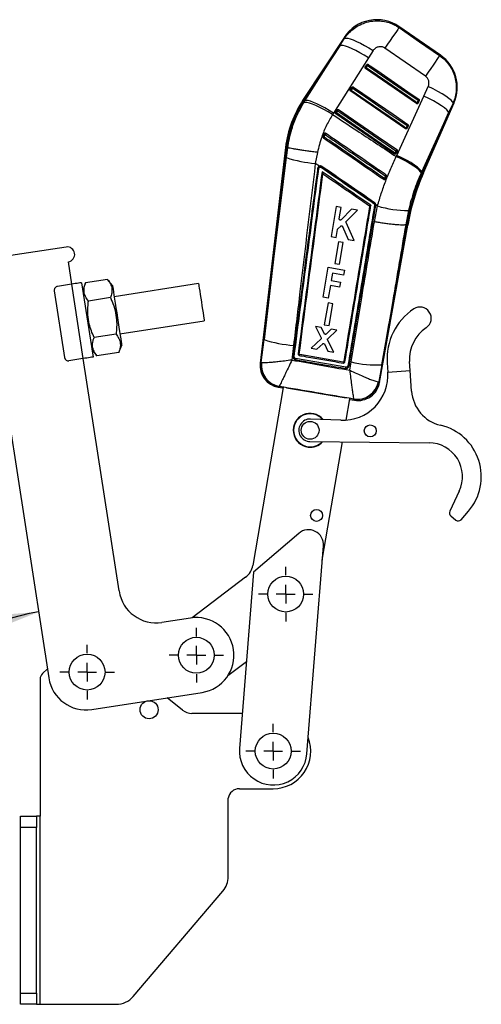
# Model space of a CAD drawing. Header units: millimetres. Extents: x 32 to 392, y 19 to 284.
# Tile 6 of 19: x 184 to 233, y 50 to 154. Entities that reach past the tile are written whole.
import ezdxf

# ---------------------------------------------------------------- set-up
doc = ezdxf.new("R2010")
doc.units = ezdxf.units.MM
doc.layers.add('FORMATO', color=179, linetype='Continuous')
doc.styles.add('SLDTEXTSTYLE0', font='TXT', dxfattribs={"width": 0.75})
doc.dimstyles.new('SLDDIMSTYLE2', dxfattribs={"dimtxt": 3.5, "dimasz": 3.302, "dimexe": 0, "dimexo": 0.0625, "dimgap": 0.875, "dimtad": 1, "dimdec": 4, "dimlfac": 2.5, "dimzin": 12, "dimdsep": 46, "dimtxsty": 'SLDTEXTSTYLE0', "dimsah": 1, "dimcen": 0.09, "dimadec": 0, "dimazin": 3, "dimtfac": 1, "dimtdec": 0, "dimtofl": 0, "dimtmove": 0, "dimatfit": 3, "dimfxl": 0, "dimfrac": 2, "dimtolj": 1, "dimtzin": 12, "dimarcsym": 0})

# ---------------------------------------------------------------- blocks, each defined once
blk = doc.blocks.new('_D_6')
at = {"layer": 'FORMATO'}
blk.add_line((183.01, 69.57), (166.33, 69.57), dxfattribs=at)
blk.add_arc((189.3, 69.57), 21.97, 98.7749, 180, dxfattribs=at)
for points in [[(185.95, 91.28), (182.62, 91.03), (182.85, 90.04)], [(167.33, 69.57), (168.09, 72.83), (167.07, 72.9)]]:
    blk.add_solid(points, dxfattribs=at)
at = {"layer": 'FORMATO', "insert": (168.92, 86.84), "char_height": 3.5, "attachment_point": 1, "rotation": 42.1467, "style": 'SLDTEXTSTYLE0'}
blk.add_mtext('81°', dxfattribs=at)
blk = doc.blocks.new('SW_CENTERMARKSYMBOL_5')
at = {"layer": 'FORMATO', "color": 0}
for p, q in [((0, 2), (0, 2.905)), ((-2, 0), (-2.905, 0)), ((0, 0), (-1, 0)), ((0, 0), (0, 1)), ((0, 0), (0, -1)), ((0, 0), (1, 0)), ((2, 0), (2.905, 0)), ((0, -2), (0, -2.905))]:
    blk.add_line(p, q, dxfattribs=at)
blk = doc.blocks.new('SW_CENTERMARKSYMBOL_6')
at = {"layer": 'FORMATO', "color": 0}
for p, q in [((0, 2), (0, 2.905)), ((-2, 0), (-2.905, 0)), ((0, 0), (-1, 0)), ((0, 0), (0, 1)), ((0, 0), (0, -1)), ((0, 0), (1, 0)), ((2, 0), (2.905, 0)), ((0, -2), (0, -2.905))]:
    blk.add_line(p, q, dxfattribs=at)
blk = doc.blocks.new('SW_CENTERMARKSYMBOL_7')
at = {"layer": 'FORMATO', "color": 0}
for p, q in [((0, 2), (0, 2.905)), ((-2, 0), (-2.905, 0)), ((0, 0), (-1, 0)), ((0, 0), (0, 1)), ((0, 0), (0, -1)), ((0, 0), (1, 0)), ((2, 0), (2.905, 0)), ((0, -2), (0, -2.905))]:
    blk.add_line(p, q, dxfattribs=at)
blk = doc.blocks.new('SW_CENTERMARKSYMBOL_8')
at = {"layer": 'FORMATO', "color": 0}
for p, q in [((0, 2), (0, 2.905)), ((-2, 0), (-2.905, 0)), ((0, 0), (-1, 0)), ((0, 0), (0, 1)), ((0, 0), (0, -1)), ((0, 0), (1, 0)), ((2, 0), (2.905, 0)), ((0, -2), (0, -2.905))]:
    blk.add_line(p, q, dxfattribs=at)

msp = doc.modelspace()

# ---------------------------------------------------------------- linework, layer by layer
at = {"color": 7, "linetype": 'Continuous', "lineweight": 25}
for p, q in [((228.702447, 150.452933), (224.286524, 153.505752)), ((218.473526, 152.37777), (214.102153, 145.743248)), ((218.010629, 151.478097), (218.506295, 152.259347)), ((218.010629, 151.478097), (214.192717, 145.683578)), ((214.284734, 145.622948), (218.010629, 151.478097)), ((221.538902, 150.955788), (221.041644, 150.175682)), ((227.100915, 148.234108), (222.785652, 151.216182)), ((221.041644, 150.175682), (217.315388, 144.321087)), ((220.694362, 149.204466), (220.698646, 149.211493)), ((220.698646, 149.211493), (220.854337, 149.447784)), ((220.788155, 149.126783), (220.7315, 149.044338)), ((226.143119, 145.324502), (220.7315, 149.044338)), ((220.788155, 149.126783), (220.943843, 149.36308)), ((219.112512, 146.803651), (219.116825, 146.810726)), ((219.116825, 146.810726), (219.272514, 147.047022)), ((224.968726, 142.643681), (219.14968, 146.643576)), ((219.20634, 146.726016), (219.362029, 146.962306)), ((226.931716, 146.119622), (227.397574, 147.140757)), ((214.156776, 145.419285), (214.284734, 145.622948)), ((214.192717, 145.683578), (214.284734, 145.622948)), ((224.052731, 139.819727), (226.931716, 146.119622)), ((226.315344, 145.670787), (226.199756, 145.406929)), ((226.438699, 145.63894), (226.32311, 145.375082)), ((217.535003, 144.409964), (217.690693, 144.64626)), ((217.624525, 144.325248), (217.780214, 144.561538)), ((226.199756, 145.406929), (226.143119, 145.324502)), ((226.32311, 145.375082), (226.305798, 145.347038)), ((226.886181, 137.955615), (230.140705, 145.384804)), ((230.033395, 145.362953), (229.565767, 144.342664)), ((217.315388, 144.321087), (217.222661, 144.1721)), ((217.53067, 144.402853), (217.535003, 144.409964)), ((223.794333, 139.962861), (217.567859, 144.242814)), ((229.565767, 144.342664), (226.687447, 138.042674)), ((226.786841, 137.999133), (229.565767, 144.342664)), ((225.140963, 142.989967), (225.025374, 142.726109)), ((225.14872, 142.694268), (225.131444, 142.666266)), ((225.264308, 142.958126), (225.14872, 142.694268)), ((216.316058, 142.089942), (216.210674, 141.817943)), ((216.32806, 142.11255), (216.316058, 142.089942)), ((212.200753, 140.662888), (209.523698, 117.725307)), ((212.308367, 140.649376), (209.926034, 120.237026)), ((212.200753, 140.662888), (212.308367, 140.649376)), ((212.308367, 140.649376), (212.443291, 140.632424)), ((212.315563, 139.578834), (212.443433, 140.632382)), ((212.443433, 140.632382), (212.443291, 140.632424)), ((223.966578, 140.30914), (223.85099, 140.045289)), ((224.089915, 140.277306), (223.974327, 140.013448)), ((215.606115, 140.13764), (215.384986, 138.968382)), ((223.974327, 140.013448), (223.957077, 139.985481)), ((223.995549, 139.693734), (224.052731, 139.819727)), ((215.815865, 138.672903), (215.384986, 138.968382)), ((215.963467, 138.571689), (216.011851, 138.549045)), ((216.190285, 137.859938), (216.190228, 137.859503)), ((222.822834, 137.300524), (222.841466, 137.332657)), ((226.687447, 138.042674), (226.63684, 137.931773)), ((226.786841, 137.999133), (226.687447, 138.042674)), ((217.604291, 134.372267), (217.062475, 131.189969)), ((218.145846, 134.280178), (217.604291, 134.372267)), ((217.937764, 133.057949), (218.145846, 134.280178)), ((219.250394, 134.09234), (218.125322, 132.961211)), ((218.692907, 132.821635), (219.868418, 133.987245)), ((219.868418, 133.987245), (219.250394, 134.09234)), ((221.626303, 134.692034), (221.649647, 134.672562)), ((221.670837, 132.75002), (221.994836, 134.435824)), ((221.808932, 134.502045), (221.812523, 134.560862)), ((221.994836, 134.435824), (221.812523, 134.560862)), ((225.297827, 133.946285), (225.007114, 132.449243)), ((217.604072, 131.097862), (217.746051, 131.931851)), ((217.777765, 131.992236), (218.095272, 132.301453)), ((218.274642, 132.265893), (218.875394, 130.881647)), ((219.518422, 130.77229), (218.669619, 132.698813)), ((222.227333, 115.666041), (225.227187, 132.410804)), ((222.456608, 117.560855), (225.120348, 132.42946)), ((225.007114, 132.449243), (225.006888, 132.449177)), ((225.120348, 132.42946), (225.007114, 132.449243)), ((217.062475, 131.189969), (217.604072, 131.097862)), ((218.875394, 130.881647), (219.518422, 130.77229)), ((188.865723, 130.075592), (180.168723, 128.733129)), ((217.844366, 130.638829), (217.450378, 128.324712)), ((218.362147, 130.550775), (217.844366, 130.638829)), ((217.968192, 128.236649), (218.362147, 130.550775)), ((189.475934, 126.122412), (189.109807, 128.49432)), ((216.225635, 124.739021), (216.767146, 127.921406)), ((216.767146, 127.921406), (218.479755, 127.62999)), ((217.450378, 128.324712), (217.968192, 128.236649)), ((217.217467, 127.292893), (217.082637, 126.500514)), ((218.388489, 127.093631), (217.217467, 127.292893)), ((218.479755, 127.62999), (218.388489, 127.093631)), ((189.436402, 126.116309), (187.953959, 125.887481)), ((189.436402, 126.116309), (190.656826, 118.209946)), ((190.523527, 126.28412), (191.743951, 118.377757)), ((190.949059, 126.274908), (190.645569, 125.493482)), ((193.283124, 126.635194), (190.949059, 126.274908)), ((193.808115, 125.981653), (193.283124, 126.635194)), ((202.9649, 126.180879), (193.991178, 124.795696)), ((216.992517, 125.9709), (216.767222, 124.646867)), ((217.956301, 125.806904), (216.992517, 125.9709)), ((217.082637, 126.500514), (218.046418, 126.336518)), ((218.046418, 126.336518), (217.956301, 125.806904)), ((187.619662, 125.431142), (188.718044, 118.315414)), ((193.582584, 124.695179), (191.248519, 124.334893)), ((216.767222, 124.646867), (216.225635, 124.739021)), ((216.737228, 124.132362), (216.343241, 121.818212)), ((217.25501, 124.044305), (216.737228, 124.132362)), ((216.861059, 121.730146), (217.25501, 124.044305)), ((194.60139, 120.842517), (203.575111, 122.227696)), ((216.015633, 121.516326), (215.421217, 121.617416)), ((215.421217, 121.617416), (216.013067, 120.430532)), ((216.357712, 120.848361), (216.015633, 121.516326)), ((216.343241, 121.818212), (216.861059, 121.730146)), ((194.181504, 120.815149), (191.847439, 120.454863)), ((217.076859, 121.335846), (216.532553, 120.818135)), ((216.713256, 120.323921), (217.65907, 121.236831)), ((217.65907, 121.236831), (217.076859, 121.335846)), ((194.480964, 118.875134), (194.784453, 119.656563)), ((209.623063, 117.793417), (209.926034, 120.237026)), ((213.072006, 119.622219), (212.888516, 118.059865)), ((215.990425, 120.301289), (214.95622, 119.315332)), ((215.561957, 119.212312), (216.167707, 119.797004)), ((216.344147, 119.76668), (216.718649, 119.015587)), ((217.348318, 118.908495), (216.691681, 120.194504)), ((191.621908, 119.168392), (192.146899, 118.514851)), ((194.480964, 118.875134), (192.146899, 118.514851)), ((213.677841, 118.714428), (213.677815, 118.714238)), ((218.348145, 117.849055), (213.722945, 118.65348)), ((214.95622, 119.315332), (215.561957, 119.212312)), ((216.718649, 119.015587), (217.348318, 118.908495)), ((190.656826, 118.209946), (189.174383, 117.981118)), ((194.510182, 93.508667), (190.696358, 118.21605)), ((209.623063, 117.793417), (209.647783, 117.78324)), ((218.630182, 117.296154), (213.289269, 118.223691)), ((218.411419, 117.894334), (218.409485, 117.88646)), ((218.96768, 117.408181), (218.970755, 117.424032)), ((219.049241, 116.972006), (219.193277, 117.852834)), ((222.456608, 117.560855), (222.150735, 115.76581)), ((223.026825, 117.748794), (223.092226, 116.774279)), ((225.486839, 116.934982), (225.421438, 117.909497)), ((181.999359, 116.873584), (187.033607, 84.259839)), ((223.092226, 116.774279), (225.486839, 116.934982)), ((225.633574, 114.748484), (225.486839, 116.934982)), ((211.951906, 115.138513), (208.734503, 96.230294)), ((211.434094, 115.175629), (211.943472, 115.088955)), ((211.535408, 115.256313), (211.527374, 115.251863)), ((222.106797, 115.760431), (222.150735, 115.76581)), ((218.671182, 113.995448), (212.330732, 115.074334)), ((218.664605, 111.666516), (219.049881, 113.930729)), ((219.041448, 113.881168), (219.561196, 113.79273)), ((219.493297, 113.898611), (219.482707, 113.908959)), ((218.105144, 111.656955), (214.879323, 111.790034)), ((214.818068, 109.391111), (227.481112, 109.266678)), ((216.131083, 96.777368), (218.271649, 109.357176)), ((230.701599, 104.130818), (229.696301, 101.978807)), ((230.887986, 101.089631), (231.674636, 101.995823)), ((229.796494, 101.507448), (230.323706, 101.049784)), ((213.614846, 99.637483), (208.807529, 95.510738)), ((214.493839, 76.202786), (216.251971, 98.296525)), ((208.807529, 95.510738), (207.316527, 76.773928)), ((207.970637, 94.971665), (202.275517, 90.656735)), ((202.117525, 90.635562), (199.073575, 90.165698)), ((206.087572, 84.51178), (208.05063, 85.999098)), ((186.88172, 85.243819), (186.347332, 84.723934)), ((186.105183, 84.150521), (186.105183, 69.571957)), ((191.597, 80.91687), (203.337949, 82.729199)), ((201.26281, 80.840458), (199.623583, 82.15585)), ((207.612107, 80.488357), (202.264183, 80.488357)), ((207.305183, 72.488357), (210.905183, 72.488357)), ((206.119311, 63.155333), (206.119311, 71.471957)), ((184.005183, 69.571957), (185.705183, 69.571957)), ((184.005183, 68.371957), (184.005183, 69.571957)), ((185.705183, 69.571957), (185.705183, 68.371957)), ((186.105183, 69.571957), (185.705183, 69.571957)), ((186.105183, 49.571958), (186.105183, 69.571957)), ((185.705183, 68.371957), (184.005183, 68.371957)), ((184.005183, 50.771958), (184.005183, 68.371957)), ((185.705183, 50.771958), (185.705183, 68.371957)), ((196.023894, 50.416005), (205.546607, 61.599379)), ((184.005183, 50.771958), (185.705183, 50.771958)), ((184.005183, 49.571958), (184.005183, 50.771958)), ((185.705183, 50.771958), (185.705183, 49.571958)), ((185.705183, 49.571958), (184.005183, 49.571958)), ((185.705183, 49.571958), (186.105183, 49.571958)), ((186.105183, 49.571958), (194.196598, 49.571958))]:
    msp.add_line(p, q, dxfattribs=at)
at = {"color": 8, "linetype": 'Continuous', "lineweight": 25}
msp.add_line((225.120348, 132.42946), (225.227187, 132.410804), dxfattribs=at)
at = {"color": 7, "linetype": 'Continuous', "lineweight": 25, "flags": 128}
for points in [[(224.298227, 153.40297), (224.250854, 153.334639), (224.154935, 153.196088), (224.01307, 152.991054), (223.829088, 152.725092), (223.607973, 152.40539), (223.355702, 152.040604), (223.079101, 151.640591), (222.785652, 151.216182)], [(224.298227, 153.40297), (226.472971, 151.899466), (228.612903, 150.420025)], [(218.506295, 152.259347), (218.631967, 152.291736), (218.828624, 152.274183), (219.090848, 152.207169), (219.411423, 152.092544), (219.781516, 151.933459), (220.190938, 151.734296), (220.628416, 151.500544), (221.081898, 151.238635), (221.538902, 150.955788)], [(221.041644, 150.175682), (220.586321, 150.456783), (220.134442, 150.717172), (219.698342, 150.949738), (219.289925, 151.148138), (218.920336, 151.306948), (218.599667, 151.421836), (218.336668, 151.489672), (218.13852, 151.508597), (218.010629, 151.478097)], [(228.612903, 150.420025), (228.565539, 150.351712), (228.469653, 150.213209), (228.327841, 150.008259), (228.14394, 149.742416), (227.922917, 149.422852), (227.670751, 149.058214), (227.39426, 148.658362), (227.100915, 148.234108)], [(226.199756, 145.406929), (225.99901, 145.54492), (225.196019, 146.096883), (221.984062, 148.304734), (220.788155, 149.126783)], [(220.943843, 149.36308), (220.957184, 149.382487), (220.970488, 149.401841), (220.983254, 149.420414), (220.995001, 149.437496), (221.005285, 149.452457), (221.013721, 149.464724), (221.019991, 149.473843), (221.02386, 149.479464)], [(220.943843, 149.36308), (221.14459, 149.225089), (221.947581, 148.673126), (225.159535, 146.465269), (226.315344, 145.670787)], [(221.02386, 149.479464), (221.224607, 149.341473), (222.027597, 148.78951), (225.239564, 146.581671), (226.395372, 145.787189)], [(219.14968, 146.643576), (219.15072, 146.64509), (219.153809, 146.649584), (219.158854, 146.656928), (219.165704, 146.666894), (219.174152, 146.679184), (219.183943, 146.69343), (219.194781, 146.709201), (219.20634, 146.726016)], [(225.025374, 142.726109), (224.824629, 142.864099), (224.021638, 143.416056), (220.809676, 145.623908), (219.20634, 146.726016)], [(219.362029, 146.962306), (219.375371, 146.981719), (219.388675, 147.001073), (219.401439, 147.01964), (219.413186, 147.036729), (219.423469, 147.051689), (219.431905, 147.063956), (219.438173, 147.073075), (219.44204, 147.078696)], [(219.362029, 146.962306), (219.562777, 146.824315), (220.365766, 146.272359), (223.577726, 144.064507), (225.140963, 142.989967)], [(219.44204, 147.078696), (219.642787, 146.940705), (220.44578, 146.388749), (223.657746, 144.180909), (225.220982, 143.106368)], [(230.033395, 145.362953), (229.983962, 145.498321), (229.837818, 145.672283), (229.599813, 145.879075), (229.277838, 146.111831), (228.882573, 146.362838), (228.427122, 146.62377), (227.926589, 146.885971), (227.397574, 147.140757)], [(217.315388, 144.321087), (216.860116, 144.602129), (216.408294, 144.862452), (215.972254, 145.094946), (215.563895, 145.293269), (215.19436, 145.452008), (214.873733, 145.56683), (214.610763, 145.634607), (214.412629, 145.653484), (214.284734, 145.622948)], [(226.315344, 145.670787), (226.328686, 145.690194), (226.34199, 145.709548), (226.354755, 145.728121), (226.366503, 145.745203), (226.37679, 145.76017), (226.385227, 145.772443), (226.391501, 145.781562), (226.395372, 145.787189)], [(229.565767, 144.342664), (229.512719, 144.479105), (229.364175, 144.653669), (229.125009, 144.860623), (228.803066, 145.093176), (228.408909, 145.343706), (227.955473, 145.603988), (227.457631, 145.865485), (226.931716, 146.119622)], [(217.222661, 144.1721), (216.760784, 144.444952), (216.302555, 144.697205), (215.86054, 144.921938), (215.446862, 145.112995), (215.072859, 145.265135), (214.74879, 145.374194), (214.48354, 145.437166), (214.284382, 145.452336), (214.156776, 145.419285)], [(217.860221, 144.677934), (217.856354, 144.672314), (217.850087, 144.663194), (217.841651, 144.650922), (217.831368, 144.635961), (217.819623, 144.618872), (217.806858, 144.600305), (217.793555, 144.580952), (217.780214, 144.561538)], [(217.780214, 144.561538), (217.980961, 144.423548), (218.783951, 143.871591), (221.995915, 141.663745), (223.966578, 140.30914)], [(217.860221, 144.677934), (218.060968, 144.539944), (218.86396, 143.987987), (222.075925, 141.780147), (224.046592, 140.425548)], [(217.624525, 144.325248), (217.612966, 144.308433), (217.602127, 144.292662), (217.592335, 144.278422), (217.583888, 144.266126), (217.577036, 144.25616), (217.571989, 144.248823), (217.568899, 144.244328), (217.567859, 144.242814)], [(223.85099, 140.045289), (223.650242, 140.183273), (222.847251, 140.735236), (219.635289, 142.943082), (217.624525, 144.325248)], [(224.968726, 142.643681), (224.969766, 142.645195), (224.972854, 142.64969), (224.977899, 142.657033), (224.984748, 142.666999), (224.993194, 142.679283), (225.002981, 142.693529), (225.013817, 142.709294), (225.025374, 142.726109)], [(225.140963, 142.989967), (225.154305, 143.009374), (225.167609, 143.028727), (225.180373, 143.0473), (225.192121, 143.064383), (225.202406, 143.07935), (225.210843, 143.091622), (225.217114, 143.100742), (225.220982, 143.106368)], [(224.046592, 140.425548), (224.042723, 140.419922), (224.036453, 140.410802), (224.028019, 140.398529), (224.017734, 140.383563), (224.005989, 140.366474), (223.993222, 140.347907), (223.979918, 140.328554), (223.966578, 140.30914)], [(223.85099, 140.045289), (223.839433, 140.028474), (223.828596, 140.012709), (223.818806, 139.998463), (223.810357, 139.986179), (223.803509, 139.976213), (223.798463, 139.968869), (223.795373, 139.964375), (223.794333, 139.962861)], [(226.63684, 137.931773), (226.583094, 138.067755), (226.433755, 138.241336), (226.193709, 138.446835), (225.87083, 138.677511), (225.475702, 138.925806), (225.021274, 139.183578), (224.522439, 139.442382), (223.995549, 139.693734)], [(226.687447, 138.042674), (226.634372, 138.179103), (226.485775, 138.353667), (226.24653, 138.560626), (225.924495, 138.793204), (225.530235, 139.043752), (225.076688, 139.304057), (224.578739, 139.565578), (224.052731, 139.819727)], [(190.523527, 126.28412), (190.502638, 126.280895), (190.440775, 126.271344), (190.340314, 126.255837), (190.205116, 126.23497), (190.040377, 126.209539), (189.852427, 126.180527), (189.64849, 126.149047), (189.436402, 126.116309)], [(193.808115, 125.981653), (193.814773, 125.938517), (193.834565, 125.810296), (193.866952, 125.600481), (193.91105, 125.314799), (193.965656, 124.96104), (194.029281, 124.548856), (194.100189, 124.089486), (194.176446, 123.595465), (194.255971, 123.080269), (194.336597, 122.557944), (194.416123, 122.042749), (194.492379, 121.548727), (194.563287, 121.089357), (194.626912, 120.677173), (194.681518, 120.323414), (194.725616, 120.037732), (194.758003, 119.827918), (194.777796, 119.699696), (194.784453, 119.656563)], [(202.9649, 126.180879), (202.966133, 126.172886), (202.978472, 126.092953), (203.003552, 125.930474), (203.040277, 125.692553), (203.087043, 125.389588), (203.141805, 125.034818), (203.20217, 124.643752), (203.265499, 124.233479), (203.329026, 123.821929), (203.389973, 123.42709), (203.445677, 123.06622), (203.493704, 122.755087), (203.531953, 122.507292)], [(203.531953, 122.507292), (203.558754, 122.333664), (203.572935, 122.241789), (203.575111, 122.227696)], [(191.743951, 118.377757), (191.723062, 118.374533), (191.661198, 118.364981), (191.560737, 118.349475), (191.425539, 118.328607), (191.2608, 118.303177), (191.072851, 118.274165), (190.868914, 118.242684), (190.656826, 118.209946)]]:
    msp.add_lwpolyline(points, dxfattribs=at)
at = {"color": 8, "linetype": 'Continuous', "lineweight": 25, "flags": 128}
for points in [[(224.286524, 153.505752), (224.287868, 153.493956), (224.298227, 153.40297)], [(218.506295, 152.259347), (218.477309, 152.364102), (218.473526, 152.37777)], [(228.612903, 150.420025), (228.692529, 150.449285), (228.702447, 150.452933)], [(214.102153, 145.743248), (214.107817, 145.739517), (214.124804, 145.728323), (214.153109, 145.709673), (214.192717, 145.683578)], [(230.140705, 145.384804), (230.128861, 145.38239), (230.033395, 145.362953)], [(226.786841, 137.999133), (226.830286, 137.980101), (226.861334, 137.966499), (226.879967, 137.958339), (226.886181, 137.955615)], [(209.523698, 117.725307), (209.534589, 117.732773), (209.623063, 117.793417)], [(211.527374, 115.251863), (211.444319, 115.183986), (211.434094, 115.175629)], [(222.150735, 115.76581), (222.218931, 115.676984), (222.227333, 115.666041)], [(219.561196, 113.79273), (219.55375, 113.804344), (219.493297, 113.898611)]]:
    msp.add_lwpolyline(points, dxfattribs=at)
at = {"color": 7, "linetype": 'Continuous', "lineweight": 25}
for centre, radius in [((214.82986, 110.591055), 0.95), ((221.229551, 110.528167), 0.64), ((215.522505, 101.546706), 0.64), ((212.232397, 93.180059), 1.905), ((202.727736, 86.68238), 1.905), ((191.105384, 84.888357), 1.905), ((197.705183, 80.888357), 0.96), ((210.905183, 76.488357), 1.905)]:
    msp.add_circle(centre, radius, dxfattribs=at)
for centre, radius, start, end in [((221.931586, 150.099315), 4.1412, 55.04031862, 146.83068663), ((226.34751, 147.046496), 4.1412, 336.14138294, 55.56050149), ((220.86913, 149.30199), 0.193014, 207.96026633, 245.19491832), ((221.024757, 149.538224), 0.192931, 207.95436758, 245.2038902), ((219.28728, 146.901196), 0.192976, 207.95767235, 245.20132179), ((219.443015, 147.13753), 0.193034, 207.96088117, 245.19408771), ((224.277168, 139.039104), 12.185093, 146.61979815, 172.34387046), ((224.277168, 139.039104), 12.076637, 146.61979815, 172.33749332), ((226.429457, 145.857967), 0.219222, 238.63173961, 272.41611766), ((217.861198, 144.736766), 0.193037, 207.95968109, 245.19507206), ((226.313873, 145.594124), 0.219237, 238.63290828, 272.41494899), ((217.705487, 144.500461), 0.193014, 207.96042899, 245.19930138), ((225.139461, 142.91323), 0.219158, 238.62960896, 272.42142933), ((225.255035, 143.177032), 0.219103, 238.62523374, 272.42580455), ((216.489415, 142.30765), 0.56348, 240.35151446, 252.58570183), ((227.671167, 133.939723), 13.789291, 145.3994386, 145.87739928), ((216.564122, 142.464362), 0.449139, 236.47437646, 251.83154687), ((233.881879, 130.083128), 21.15856, 145.24627091, 145.59803297), ((224.080668, 140.496317), 0.219206, 238.63643548, 272.41778432), ((216.240933, 151.294096), 12.355399, 251.47582135, 266.02753047), ((223.965069, 140.232383), 0.219131, 238.62770071, 272.42132722), ((215.669815, 137.993465), 0.451776, 78.63348726, 94.6976054), ((214.861674, 138.905946), 1.151379, 343.12348336, 348.68995375), ((220.968076, 135.175473), 5.995428, 144.69286258, 145.75790701), ((231.693731, 131.176346), 10.901292, 145.36363723, 145.97248439), ((223.002378, 138.000892), 0.687336, 246.14575829, 256.46086712), ((236.397277, 128.356743), 16.440393, 145.17327011, 145.62338779), ((223.053571, 138.133041), 0.542537, 245.46658824, 258.59102576), ((248.636594, 128.427359), 23.854363, 156.34310081, 170.34167538), ((248.636594, 128.427359), 23.745907, 156.34310081, 170.34310081), ((225.826496, 131.837349), 5.078469, 144.54872591, 145.7977817), ((222.517068, 133.835203), 1.205648, 130.73151029, 136.01024226), ((221.665309, 134.181848), 0.350932, 65.84167639, 85.22279158), ((225.425239, 146.193605), 12.247983, 253.73507934, 269.40396049), ((188.987765, 129.284957), 0.8, 278.77490377, 98.77490377), ((188.014981, 125.492163), 0.4, 98.77490377, 188.77490377), ((226.516758, 122.496466), 1.2, 303.83934817, 123.83934817), ((229.412462, 118.177334), 6.4, 123.83934817, 183.83934817), ((229.412462, 118.177334), 4, 123.83934817, 183.83934817), ((213.884296, 132.1351), 12.539218, 251.59869856, 266.28577851), ((189.113362, 118.376436), 0.4, 188.77490377, 278.77490377), ((209.586317, 119.285995), 4.184706, 349.76788725, 351.30646906), ((211.822296, 117.457037), 2.3142, 172.90025523, 260.67721158), ((211.933157, 117.540103), 2.323941, 173.74220411, 259.94403928), ((211.965768, 117.546289), 2.330064, 174.16333983, 259.35644257), ((221.865596, 129.337787), 11.791752, 256.90148601, 272.87291497), ((218.302998, 116.452876), 4.8, 267.63763188, 3.83934817), ((219.819463, 116.216971), 2.332451, 261.69870206, 348.71238864), ((219.865948, 116.192908), 2.324363, 260.77432229, 349.41184238), ((219.949399, 116.074137), 2.3142, 259.95386825, 350.1386468), ((229.624597, 115.01632), 4, 183.83934817, 256.88158487), ((214.82986, 110.591055), 1.8, 39.44794677, 263.47819724), ((214.82986, 110.591055), 1.76, 40.62351796, 263.47819724), ((214.82986, 110.591055), 1.2, 87.63763188, 269.4369896), ((227.445739, 105.666851), 5.6, 319.03934817, 76.88158487), ((214.82986, 110.591055), 1.8, 263.47819724, 317.6266747), ((214.82986, 110.591055), 1.76, 263.47819724, 316.45110352), ((227.445739, 105.666851), 3.6, 334.76499981, 89.4369896), ((231.064007, 103.961523), 0.4, 154.76499981, 154.96069136), ((230.058709, 101.809512), 0.4, 154.96069136, 229.03934817), ((230.585922, 101.351848), 0.4, 229.03934817, 319.03934817), ((214.657013, 98.423445), 1.6, 355.45021559, 130.64378337), ((206.762842, 96.565789), 2, 307.14953572, 350.34310081), ((198.463363, 94.118879), 4, 188.77490377, 278.77490377), ((202.727736, 86.68238), 4, 278.77490377, 98.77490377), ((186.905183, 84.150521), 0.8, 134.21184298, 180), ((190.986788, 84.870051), 4, 188.77490377, 278.77490377), ((202.264182, 82.088357), 1.6, 231.25480857, 270), ((210.905183, 76.488357), 4, 270, 21.29214837), ((210.905183, 76.488357), 3.6, 175.45021559, 355.45021559), ((207.305183, 71.288357), 1.2, 90, 171.19917881), ((203.719311, 63.155333), 2.4, 319.58540013, 0), ((194.196598, 51.971957), 2.4, 270, 319.58540013)]:
    msp.add_arc(centre, radius, start, end, dxfattribs=at)
for points, knots in [([(218.506295, 152.259347), (218.514683, 152.271944), (218.657807, 152.486882), (218.977154, 152.877338), (219.528634, 153.356297), (220.154565, 153.728319), (220.890938, 154.010211), (221.656029, 154.13863), (222.412063, 154.11872), (223.077915, 153.990697), (223.719262, 153.759586), (224.105239, 153.521842), (224.298227, 153.40297)], [0, 0, 0, 0, 0.0069132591, 0.1179643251, 0.2290151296, 0.3389212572, 0.4488265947, 0.5875949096, 0.6903340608, 0.7930729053, 0.8965366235, 1, 1, 1, 1]), ([(222.785652, 151.216182), (222.785182, 151.216508), (222.705066, 151.271987), (222.525156, 151.355948), (222.262449, 151.382862), (221.999715, 151.335165), (221.740783, 151.210203), (221.607355, 151.042054), (221.538902, 150.955788)], [0, 0, 0, 0, 0.0012024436, 0.2046370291, 0.4080478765, 0.5466779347, 0.7674290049, 1, 1, 1, 1]), ([(228.612903, 150.420025), (228.812103, 150.265226), (229.18998, 149.971577), (229.638718, 149.42411), (230.00144, 148.814098), (230.252565, 148.140897), (230.382034, 147.428705), (230.390005, 146.726125), (230.284485, 146.025419), (230.117092, 145.583775), (230.033395, 145.362953)], [0, 0, 0, 0, 0.1328494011, 0.2520122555, 0.3711752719, 0.5063245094, 0.6288594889, 0.7513952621, 0.8756974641, 1, 1, 1, 1]), ([(220.7315, 149.044338), (220.721096, 149.053087), (220.70029, 149.070581), (220.682134, 149.107913), (220.676522, 149.148461), (220.682834, 149.181664), (220.691659, 149.199119), (220.694362, 149.204466)], [0, 0, 0, 0, 0.2231895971, 0.4463084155, 0.6710445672, 0.8992307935, 1, 1, 1, 1]), ([(220.854337, 149.447784), (220.860958, 149.456269), (220.875877, 149.475384), (220.909271, 149.494945), (220.94945, 149.503284), (220.989953, 149.498583), (221.012887, 149.485651), (221.02386, 149.479464)], [0, 0, 0, 0, 0.1692472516, 0.3813174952, 0.5933949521, 0.8054745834, 1, 1, 1, 1]), ([(227.397574, 147.140757), (227.398684, 147.143214), (227.440686, 147.23619), (227.492521, 147.435437), (227.470844, 147.694844), (227.383584, 147.932326), (227.263905, 148.107648), (227.143948, 148.20072), (227.100915, 148.234108)], [0, 0, 0, 0, 0.0066566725, 0.251810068, 0.4971804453, 0.6319840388, 0.8679782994, 1, 1, 1, 1]), ([(219.14968, 146.643576), (219.139275, 146.652325), (219.118469, 146.669819), (219.100313, 146.707151), (219.0947, 146.7477), (219.101012, 146.78088), (219.10982, 146.798321), (219.112512, 146.803651)], [0, 0, 0, 0, 0.22326552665, 0.44646141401, 0.67127586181, 0.89954338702, 1, 1, 1, 1]), ([(219.272514, 147.047022), (219.279123, 147.055488), (219.29403, 147.074585), (219.327389, 147.094159), (219.367565, 147.102524), (219.408094, 147.097837), (219.431049, 147.084894), (219.44204, 147.078696)], [0, 0, 0, 0, 0.1688967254, 0.3809819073, 0.5930592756, 0.8051388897, 1, 1, 1, 1]), ([(226.395372, 145.787189), (226.396304, 145.786536), (226.408397, 145.778062), (226.428664, 145.757281), (226.446388, 145.719795), (226.450731, 145.678766), (226.44428, 145.651755), (226.43881, 145.639196), (226.438699, 145.63894)], [0, 0, 0, 0, 0.0203429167, 0.2639777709, 0.5076319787, 0.7512595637, 0.9949265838, 1, 1, 1, 1]), ([(212.443291, 140.632424), (212.496774, 140.965125), (212.604147, 141.633055), (212.916043, 142.781109), (213.394371, 144.072721), (213.901119, 144.967742), (214.156776, 145.419285)], [0, 0, 0, 0, 0.1969332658, 0.3953622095, 0.6949573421, 1, 1, 1, 1]), ([(217.690693, 144.64626), (217.697292, 144.654718), (217.712186, 144.673807), (217.745531, 144.693379), (217.785701, 144.701754), (217.826247, 144.697086), (217.849216, 144.684138), (217.860221, 144.677934)], [0, 0, 0, 0, 0.16869446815, 0.38076402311, 0.59284025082, 0.80491634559, 1, 1, 1, 1]), ([(226.305798, 145.347038), (226.295901, 145.337272), (226.276104, 145.317736), (226.236043, 145.303129), (226.194203, 145.30206), (226.162679, 145.312073), (226.147136, 145.321949), (226.143119, 145.324502)], [0, 0, 0, 0, 0.2321938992, 0.4644621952, 0.6946028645, 0.9210759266, 1, 1, 1, 1]), ([(217.222661, 144.1721), (217.003389, 143.791147), (216.561491, 143.023417), (215.99131, 141.674036), (215.7437, 140.686415), (215.606115, 140.13764)], [0, 0, 0, 0, 0.3044229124, 0.6135005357, 1, 1, 1, 1]), ([(217.222661, 144.1721), (218.170056, 143.544024), (220.42589, 142.048518), (222.685132, 140.558172), (223.995549, 139.693734)], [0, 0, 0, 0, 0.4199751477, 1, 1, 1, 1]), ([(217.567859, 144.242814), (217.557454, 144.251563), (217.536648, 144.269057), (217.518492, 144.306389), (217.512879, 144.346938), (217.519189, 144.380104), (217.527986, 144.397535), (217.53067, 144.402853)], [0, 0, 0, 0, 0.22331662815, 0.44656399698, 0.67143159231, 0.899752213, 1, 1, 1, 1]), ([(225.131444, 142.666266), (225.121552, 142.656496), (225.101763, 142.636953), (225.061714, 142.622321), (225.019873, 142.621227), (224.988324, 142.631233), (224.972761, 142.641118), (224.968726, 142.643681)], [0, 0, 0, 0, 0.232095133, 0.4642855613, 0.69435149, 0.920749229, 1, 1, 1, 1]), ([(225.220982, 143.106368), (225.221898, 143.105727), (225.233978, 143.09727), (225.254236, 143.076508), (225.271977, 143.039037), (225.276357, 142.998002), (225.269874, 142.970988), (225.264427, 142.9584), (225.264308, 142.958126)], [0, 0, 0, 0, 0.01998873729, 0.26363251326, 0.50727796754, 0.7509273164, 0.99457845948, 1, 1, 1, 1]), ([(216.210674, 141.817943), (216.207148, 141.804621), (216.200096, 141.777981), (216.207174, 141.736632), (216.225623, 141.700125), (216.246034, 141.683188), (216.255853, 141.67504)], [0, 0, 0, 0, 0.2547833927, 0.5095282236, 0.7640600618, 1, 1, 1, 1]), ([(216.255853, 141.67504), (217.323055, 140.941966), (219.457461, 139.475816), (221.591873, 138.009679), (222.659079, 137.276611)], [0, 0, 0, 0, 0.4999998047, 1, 1, 1, 1]), ([(216.320778, 141.769997), (216.341712, 141.825733), (216.375345, 141.91528), (216.410719, 142.004085), (216.424075, 142.037615)], [0, 0, 0, 0, 0.6224317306, 1, 1, 1, 1]), ([(222.724411, 137.372271), (222.657475, 137.418238), (222.322795, 137.648073), (220.917148, 138.613396), (219.177266, 139.80825), (217.377411, 141.044336), (216.648512, 141.54492), (216.320778, 141.769997)], [0, 0, 0, 0, 0.0313581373, 0.1567907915, 0.6585207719, 0.8464609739, 1, 1, 1, 1]), ([(216.497797, 142.14457), (216.486461, 142.150902), (216.463126, 142.163936), (216.42204, 142.168068), (216.381714, 142.159), (216.348983, 142.139137), (216.334297, 142.120476), (216.32806, 142.11255)], [0, 0, 0, 0, 0.2017526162, 0.4152917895, 0.628827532, 0.8423534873, 1, 1, 1, 1]), ([(216.424075, 142.037615), (216.49101, 141.991646), (216.825685, 141.761802), (218.231313, 140.796447), (219.971805, 139.601162), (221.771871, 138.364964), (222.500977, 137.864264), (222.828296, 137.639484)], [0, 0, 0, 0, 0.0313553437, 0.15677641, 0.6584605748, 0.84667183, 1, 1, 1, 1]), ([(222.90164, 137.745795), (222.834921, 137.791623), (222.500478, 138.021348), (221.095142, 138.98667), (219.027242, 140.407093), (217.227073, 141.64363), (216.497797, 142.14457)], [0, 0, 0, 0, 0.031255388, 0.1566757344, 0.6583564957, 1, 1, 1, 1]), ([(215.606115, 140.13764), (215.587595, 140.140053), (215.455849, 140.157215), (215.143687, 140.19844), (214.678143, 140.261772), (214.173577, 140.333015), (213.711804, 140.401086), (213.304152, 140.464223), (212.964076, 140.520506), (212.700558, 140.568375), (212.515915, 140.607221), (212.467594, 140.623995), (212.443433, 140.632382)], [0, 0, 0, 0, 0.0117321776, 0.0834599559, 0.1980318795, 0.3126035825, 0.4271712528, 0.5417388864, 0.6563041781, 0.7708692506, 0.8854346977, 1, 1, 1, 1]), ([(224.046592, 140.425548), (224.057126, 140.4167), (224.078195, 140.399004), (224.096539, 140.361322), (224.102125, 140.320608), (224.096249, 140.292232), (224.090462, 140.278593), (224.089915, 140.277306)], [0, 0, 0, 0, 0.24365510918, 0.4872915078, 0.7309545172, 0.97459730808, 1, 1, 1, 1]), ([(209.926034, 120.237026), (210.160965, 122.139644), (210.957111, 128.587318), (211.753897, 135.03428), (212.315563, 139.578834)], [0, 0, 0, 0, 0.2950858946, 1, 1, 1, 1]), ([(221.994836, 134.435824), (222.127732, 134.880687), (222.393517, 135.77039), (222.869648, 137.096535), (223.397908, 138.412262), (223.796337, 139.266581), (223.995549, 139.693734)], [0, 0, 0, 0, 0.2468900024, 0.4937675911, 0.7468868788, 1, 1, 1, 1]), ([(223.957077, 139.985481), (223.947188, 139.975708), (223.927406, 139.956159), (223.887364, 139.941504), (223.845522, 139.940401), (223.813956, 139.950401), (223.79838, 139.960292), (223.794333, 139.962861)], [0, 0, 0, 0, 0.2320431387, 0.464181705, 0.6941936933, 0.9205479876, 1, 1, 1, 1]), ([(215.632816, 138.443724), (215.622271, 138.363462), (215.569542, 137.962147), (215.348093, 136.276611), (214.483109, 129.691187), (213.661524, 123.426025), (213.008369, 118.44526)], [0, 0, 0, 0, 0.0120412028, 0.0602070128, 0.2528704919, 1, 1, 1, 1]), ([(215.384986, 138.968382), (214.836987, 134.423128), (214.05962, 127.975435), (213.297017, 121.525361), (213.072006, 119.622219)], [0, 0, 0, 0, 0.7049425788, 1, 1, 1, 1]), ([(213.131424, 118.438363), (213.569101, 121.771595), (214.444452, 128.438035), (215.32072, 135.103606), (215.758853, 138.43638)], [0, 0, 0, 0, 0.5000017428, 1, 1, 1, 1]), ([(215.678473, 138.564721), (215.662886, 138.536499), (215.641666, 138.498077), (215.634673, 138.455125), (215.632816, 138.443724)], [0, 0, 0, 0, 0.7345539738, 1, 1, 1, 1]), ([(215.815865, 138.672903), (215.811251, 138.671105), (215.777035, 138.657771), (215.72552, 138.625233), (215.69222, 138.582402), (215.678473, 138.564721)], [0, 0, 0, 0, 0.0838436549, 0.6217973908, 1, 1, 1, 1]), ([(215.758853, 138.43638), (215.76348, 138.455617), (215.772411, 138.492751), (215.808629, 138.537564), (215.854991, 138.567319), (215.909317, 138.581183), (215.945417, 138.574854), (215.963467, 138.571689)], [0, 0, 0, 0, 0.2124107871, 0.4100446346, 0.607019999, 0.803503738, 1, 1, 1, 1]), ([(216.075414, 138.640586), (216.047416, 138.655958), (215.991423, 138.6867), (215.898334, 138.695645), (215.84178, 138.68005), (215.815865, 138.672903)], [0, 0, 0, 0, 0.3514041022, 0.70279455, 1, 1, 1, 1]), ([(221.649647, 134.672562), (220.130685, 135.714148), (218.235296, 137.013858), (216.339896, 138.313565), (215.963467, 138.571689)], [0, 0, 0, 0, 0.8013984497, 1, 1, 1, 1]), ([(216.011851, 138.549045), (216.947584, 137.906194), (218.81905, 136.620491), (220.690552, 135.334853), (221.626303, 134.692034)], [0, 0, 0, 0, 0.5000001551, 1, 1, 1, 1]), ([(221.689529, 134.782914), (220.753837, 135.425847), (218.882453, 136.711715), (217.011094, 137.997629), (216.075414, 138.640586)], [0, 0, 0, 0, 0.49999984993, 1, 1, 1, 1]), ([(216.100707, 138.080839), (215.672232, 134.821491), (214.824725, 128.374626), (213.978079, 121.927077), (213.559473, 118.739221)], [0, 0, 0, 0, 0.5055708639, 1, 1, 1, 1]), ([(213.677815, 118.714238), (214.098728, 121.924508), (214.935513, 128.306612), (215.773673, 134.688017), (216.190228, 137.859503)], [0, 0, 0, 0, 0.5030113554, 1, 1, 1, 1]), ([(216.100707, 138.080839), (216.100909, 138.080386), (216.113674, 138.051785), (216.1378, 137.996685), (216.1661, 137.928999), (216.182515, 137.88659), (216.189544, 137.866013), (216.190058, 137.861798), (216.190285, 137.859938)], [0, 0, 0, 0, 0.0053146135, 0.3355693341, 0.6405072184, 0.8090072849, 0.9156936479, 1, 1, 1, 1]), ([(221.300167, 134.508875), (220.450437, 135.092611), (218.717269, 136.283239), (216.98413, 137.47392), (216.100707, 138.080839)], [0, 0, 0, 0, 0.4902756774, 1, 1, 1, 1]), ([(216.190228, 137.859503), (216.192191, 137.858154), (216.461808, 137.672813), (217.80233, 136.751914), (219.457467, 135.614456), (220.84501, 134.661085), (221.161771, 134.443441)], [0, 0, 0, 0, 0.0011843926, 0.1627187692, 0.8088579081, 1, 1, 1, 1]), ([(222.659079, 137.276611), (222.67112, 137.269971), (222.695204, 137.25669), (222.737137, 137.253333), (222.777351, 137.263156), (222.806005, 137.281454), (222.818932, 137.296103), (222.822834, 137.300524)], [0, 0, 0, 0, 0.2254987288, 0.4509985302, 0.6765831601, 0.9023980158, 1, 1, 1, 1]), ([(222.828296, 137.639484), (222.808372, 137.588238), (222.773752, 137.49919), (222.739115, 137.410093), (222.724411, 137.372271)], [0, 0, 0, 0, 0.57549541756, 1, 1, 1, 1]), ([(222.841466, 137.332657), (222.870694, 137.407573), (222.905629, 137.497116), (222.940547, 137.586605), (222.946251, 137.601224)], [0, 0, 0, 0, 0.83664429, 1, 1, 1, 1]), ([(222.946251, 137.601224), (222.946821, 137.602741), (222.952176, 137.616994), (222.956878, 137.64616), (222.949572, 137.686948), (222.930492, 137.722157), (222.910758, 137.738324), (222.90164, 137.745795)], [0, 0, 0, 0, 0.029956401, 0.2813367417, 0.5327270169, 0.784081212, 1, 1, 1, 1]), ([(226.63684, 137.931773), (226.500326, 137.618778), (226.227293, 136.992775), (225.869321, 136.005352), (225.550915, 134.988737), (225.382193, 134.293781), (225.297827, 133.946285)], [0, 0, 0, 0, 0.2458321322, 0.4916730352, 0.7458236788, 1, 1, 1, 1]), ([(221.161771, 134.443441), (221.158257, 134.422311), (221.101639, 134.081932), (220.832608, 132.464556), (219.918711, 126.969039), (219.059022, 121.793248), (218.411419, 117.894334)], [0, 0, 0, 0, 0.0038301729, 0.0616999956, 0.2931804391, 1, 1, 1, 1]), ([(218.53437, 117.884386), (218.992443, 120.638731), (219.913983, 126.17985), (220.836307, 131.721722), (221.300167, 134.508875)], [0, 0, 0, 0, 0.4970737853, 1, 1, 1, 1]), ([(221.694536, 134.531561), (221.220803, 131.685116), (220.273351, 125.992308), (219.326734, 120.300496), (218.853433, 117.45463)], [0, 0, 0, 0, 0.5000072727, 1, 1, 1, 1]), ([(218.970776, 117.424161), (219.443425, 120.270233), (220.388724, 125.962388), (221.335529, 131.655489), (221.808932, 134.502045)], [0, 0, 0, 0, 0.49999915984, 1, 1, 1, 1]), ([(221.300167, 134.508875), (221.299715, 134.508685), (221.296667, 134.507398), (221.278281, 134.499619), (221.246939, 134.485972), (221.210131, 134.469231), (221.183348, 134.456304), (221.166223, 134.447235), (221.163189, 134.444649), (221.161771, 134.443441)], [0, 0, 0, 0, 0.0070852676, 0.0477916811, 0.2878358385, 0.4954258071, 0.6767331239, 0.8489846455, 1, 1, 1, 1]), ([(221.649647, 134.672562), (221.659075, 134.661363), (221.680288, 134.636165), (221.698098, 134.586381), (221.695723, 134.549834), (221.694536, 134.531561)], [0, 0, 0, 0, 0.2856996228, 0.6428490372, 1, 1, 1, 1]), ([(221.812523, 134.560862), (221.807976, 134.592521), (221.798881, 134.655844), (221.751478, 134.732989), (221.708075, 134.767967), (221.689529, 134.782914)], [0, 0, 0, 0, 0.3641101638, 0.7282799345, 1, 1, 1, 1]), ([(217.998897, 132.939664), (217.988248, 132.946136), (217.966951, 132.959081), (217.945594, 132.990443), (217.93497, 133.024709), (217.936887, 133.047516), (217.937764, 133.057949)], [0, 0, 0, 0, 0.259868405, 0.5197025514, 0.7802984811, 1, 1, 1, 1]), ([(218.125322, 132.961211), (218.11562, 132.953226), (218.096215, 132.937255), (218.05923, 132.927405), (218.025539, 132.928848), (218.006441, 132.936601), (217.998897, 132.939664)], [0, 0, 0, 0, 0.2743688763, 0.5487810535, 0.8217615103, 1, 1, 1, 1]), ([(217.746051, 131.931851), (217.749234, 131.94401), (217.755159, 131.966649), (217.770612, 131.98414), (217.777765, 131.992236)], [0, 0, 0, 0, 0.53711435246, 1, 1, 1, 1]), ([(218.095272, 132.301453), (218.105256, 132.30928), (218.125225, 132.324936), (218.162777, 132.333969), (218.198964, 132.331622), (218.219671, 132.321599), (218.229017, 132.317075)], [0, 0, 0, 0, 0.262222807, 0.5244912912, 0.785380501, 1, 1, 1, 1]), ([(218.229017, 132.317075), (218.23937, 132.309707), (218.258533, 132.296066), (218.269568, 132.275396), (218.274642, 132.265893)], [0, 0, 0, 0, 0.5402113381, 1, 1, 1, 1]), ([(218.669619, 132.698813), (218.665742, 132.710701), (218.657989, 132.734475), (218.662263, 132.772331), (218.675291, 132.801977), (218.688254, 132.816442), (218.692907, 132.821635)], [0, 0, 0, 0, 0.2803346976, 0.560628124, 0.8422814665, 1, 1, 1, 1]), ([(219.193277, 117.852834), (219.568581, 120.132002), (220.386408, 125.098554), (221.219859, 130.063503), (221.670837, 132.75002)], [0, 0, 0, 0, 0.4589033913, 1, 1, 1, 1]), ([(225.006888, 132.449177), (224.979579, 132.438046), (224.924962, 132.415783), (224.731951, 132.403118), (224.4612, 132.406777), (224.115227, 132.427409), (223.703232, 132.464747), (223.23874, 132.517171), (222.733167, 132.583778), (222.231544, 132.657881), (221.873966, 132.715609), (221.697401, 132.74552), (221.670837, 132.75002)], [0, 0, 0, 0, 0.1113322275, 0.22266453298, 0.33399670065, 0.44532935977, 0.55666191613, 0.66799492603, 0.77932862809, 0.8906621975, 0.98355017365, 1, 1, 1, 1]), ([(225.006888, 132.449177), (224.546173, 129.761097), (223.695529, 124.797937), (222.846018, 119.835571), (222.456608, 117.560855)], [0, 0, 0, 0, 0.5416066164, 1, 1, 1, 1]), ([(191.248519, 124.334893), (191.135843, 124.489893), (190.908049, 124.803254), (190.766085, 125.29772), (190.785765, 125.794384), (190.894296, 126.113758), (190.949059, 126.274908)], [0, 0, 0, 0, 0.264605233, 0.5349479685, 0.7653433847, 1, 1, 1, 1]), ([(193.283124, 126.635194), (193.395799, 126.480195), (193.623594, 126.166837), (193.765558, 125.67237), (193.745878, 125.175707), (193.637347, 124.856331), (193.582584, 124.695179)], [0, 0, 0, 0, 0.2646048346, 0.5349475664, 0.765342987, 1, 1, 1, 1]), ([(193.582584, 124.695179), (193.642952, 124.560351), (193.839779, 124.120749), (194.102992, 123.336666), (194.250207, 122.417299), (194.26202, 121.568953), (194.208441, 121.067336), (194.181504, 120.815149)], [0, 0, 0, 0, 0.1112580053, 0.3627510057, 0.6203153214, 0.809114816, 1, 1, 1, 1]), ([(191.847439, 120.454863), (191.746693, 120.684826), (191.544266, 121.146887), (191.301706, 121.951024), (191.16239, 122.873946), (191.175529, 123.701174), (191.231616, 124.18814), (191.248519, 124.334893)], [0, 0, 0, 0, 0.1889644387, 0.3796828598, 0.6308200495, 0.8887427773, 1, 1, 1, 1]), ([(192.146899, 118.514851), (192.034224, 118.66985), (191.806429, 118.983209), (191.664465, 119.477675), (191.684145, 119.974339), (191.792676, 120.293713), (191.847439, 120.454863)], [0, 0, 0, 0, 0.2646049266, 0.5349477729, 0.7653432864, 1, 1, 1, 1]), ([(194.181504, 120.815149), (194.29418, 120.66015), (194.521974, 120.346792), (194.663938, 119.852325), (194.644258, 119.355662), (194.535727, 119.036286), (194.480964, 118.875134)], [0, 0, 0, 0, 0.2646048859, 0.5349476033, 0.7653430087, 1, 1, 1, 1]), ([(216.013067, 120.430532), (216.017514, 120.418818), (216.026407, 120.395393), (216.023904, 120.357323), (216.011417, 120.324647), (215.996739, 120.308315), (215.990425, 120.301289)], [0, 0, 0, 0, 0.26586088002, 0.53166025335, 0.79852157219, 1, 1, 1, 1]), ([(216.419416, 120.79477), (216.407958, 120.800188), (216.385042, 120.811024), (216.366359, 120.832808), (216.358989, 120.846064), (216.357712, 120.848361)], [0, 0, 0, 0, 0.45259276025, 0.90513941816, 1, 1, 1, 1]), ([(216.532551, 120.818135), (216.522313, 120.810476), (216.501833, 120.795156), (216.463719, 120.786766), (216.435736, 120.789446), (216.421571, 120.794067), (216.419416, 120.79477)], [0, 0, 0, 0, 0.3150617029, 0.6301898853, 0.9437448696, 1, 1, 1, 1]), ([(216.167707, 119.797004), (216.177701, 119.804775), (216.197693, 119.82032), (216.235236, 119.829259), (216.267108, 119.826991), (216.284591, 119.820148), (216.290402, 119.817874)], [0, 0, 0, 0, 0.2864428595, 0.572959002, 0.8580739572, 1, 1, 1, 1]), ([(216.290402, 119.817874), (216.301542, 119.811614), (216.323815, 119.799098), (216.337372, 119.777483), (216.344147, 119.76668)], [0, 0, 0, 0, 0.5002050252, 1, 1, 1, 1]), ([(216.691681, 120.194504), (216.687127, 120.206143), (216.678022, 120.229419), (216.680136, 120.267413), (216.69231, 120.30026), (216.70692, 120.316763), (216.713256, 120.323921)], [0, 0, 0, 0, 0.2650910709, 0.5301188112, 0.7962085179, 1, 1, 1, 1]), ([(213.008351, 118.445149), (213.007263, 118.409527), (213.00509, 118.338324), (213.04708, 118.237753), (213.117424, 118.156968), (213.196058, 118.111173), (213.24817, 118.099131), (213.265885, 118.095038)], [0, 0, 0, 0, 0.22207900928, 0.44388902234, 0.66513613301, 0.88616825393, 1, 1, 1, 1]), ([(213.131434, 118.438471), (213.11548, 118.440402), (213.083573, 118.444264), (213.042957, 118.44736), (213.014619, 118.447952), (213.010419, 118.446074), (213.008351, 118.445149)], [0, 0, 0, 0, 0.2519007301, 0.5038004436, 0.7556956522, 1, 1, 1, 1]), ([(213.289269, 118.223688), (213.275253, 118.227136), (213.240177, 118.235763), (213.190665, 118.268216), (213.150104, 118.319869), (213.128785, 118.3796), (213.13059, 118.419845), (213.131421, 118.438363)], [0, 0, 0, 0, 0.1470973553, 0.3681099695, 0.5894688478, 0.811097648, 1, 1, 1, 1]), ([(213.559473, 118.739221), (213.558692, 118.728895), (213.556417, 118.698844), (213.567957, 118.649009), (213.599574, 118.597992), (213.646524, 118.558761), (213.685112, 118.548025), (213.70447, 118.542639)], [0, 0, 0, 0, 0.1156547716, 0.3365990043, 0.5572994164, 0.7779087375, 1, 1, 1, 1]), ([(213.677841, 118.714428), (213.676202, 118.715859), (213.672925, 118.718721), (213.645727, 118.725348), (213.606529, 118.732635), (213.575159, 118.737026), (213.559473, 118.739221)], [0, 0, 0, 0, 0.249999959, 0.499997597, 0.7499962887, 1, 1, 1, 1]), ([(213.722945, 118.65348), (213.71694, 118.655162), (213.704929, 118.658526), (213.690298, 118.670752), (213.680447, 118.686667), (213.676931, 118.702022), (213.677595, 118.711195), (213.677815, 118.714238)], [0, 0, 0, 0, 0.222743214, 0.4455056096, 0.6679979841, 0.88990403, 1, 1, 1, 1]), ([(213.70447, 118.542639), (213.784471, 118.528744), (214.184474, 118.45927), (215.72698, 118.191348), (217.189484, 117.937379), (218.331987, 117.73898)], [0, 0, 0, 0, 0.0518637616, 0.2593194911, 1, 1, 1, 1]), ([(212.888516, 118.059865), (212.886065, 118.059508), (212.622937, 118.021211), (212.111156, 117.951205), (211.444585, 117.871193), (210.895467, 117.815073), (210.362072, 117.771278), (209.86918, 117.748926), (209.720936, 117.771902), (209.647783, 117.78324)], [0, 0, 0, 0, 0.0015915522, 0.1708799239, 0.3318782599, 0.4598513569, 0.5877995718, 0.7965949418, 1, 1, 1, 1]), ([(212.888516, 118.059865), (212.887472, 118.057626), (212.775373, 117.817213), (212.557826, 117.353148), (212.276222, 116.75782), (212.045621, 116.275308), (211.823169, 115.815291), (211.620203, 115.40486), (211.563426, 115.305395), (211.535408, 115.256313)], [0, 0, 0, 0, 0.0015915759, 0.1708812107, 0.3318799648, 0.4598523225, 0.5878003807, 0.7965953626, 1, 1, 1, 1]), ([(212.888516, 118.059865), (213.920531, 117.878284), (215.974336, 117.51692), (218.02768, 117.15304), (219.049241, 116.972006)], [0, 0, 0, 0, 0.5024894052, 1, 1, 1, 1]), ([(213.289074, 118.223724), (213.287643, 118.215472), (213.28478, 118.198969), (213.280544, 118.174775), (213.276579, 118.15229), (213.273043, 118.132439), (213.270088, 118.116045), (213.26785, 118.103892), (213.266556, 118.097137), (213.26621, 118.095594), (213.266078, 118.095008)], [0, 0, 0, 0, 0.1313406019, 0.2626812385, 0.3940254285, 0.5253705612, 0.6567106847, 0.7880528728, 0.9193942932, 1, 1, 1, 1]), ([(213.266078, 118.095008), (213.346081, 118.081119), (213.746092, 118.011676), (215.526585, 117.702478), (217.226942, 117.406471), (218.607319, 117.166168)], [0, 0, 0, 0, 0.0449322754, 0.2246609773, 1, 1, 1, 1]), ([(218.348145, 117.849061), (218.348034, 117.847426), (218.347812, 117.844155), (218.344246, 117.819136), (218.338848, 117.783087), (218.334275, 117.753681), (218.331989, 117.738977)], [0, 0, 0, 0, 0.2500000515, 0.4999993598, 0.7499981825, 1, 1, 1, 1]), ([(218.331992, 117.738998), (218.35197, 117.737835), (218.391928, 117.735508), (218.4491, 117.757331), (218.495693, 117.795371), (218.524139, 117.840673), (218.531519, 117.872202), (218.53437, 117.884386)], [0, 0, 0, 0, 0.2157253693, 0.4314771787, 0.6474647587, 0.8637763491, 1, 1, 1, 1]), ([(218.409485, 117.88646), (218.408215, 117.883197), (218.404707, 117.874182), (218.394414, 117.861618), (218.37849, 117.851661), (218.362204, 117.847748), (218.352076, 117.848694), (218.348145, 117.849061)], [0, 0, 0, 0, 0.13480669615, 0.37234664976, 0.61016338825, 0.84869305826, 1, 1, 1, 1]), ([(218.53437, 117.884386), (218.518498, 117.886884), (218.486752, 117.89188), (218.446233, 117.896164), (218.417885, 117.897377), (218.413551, 117.895337), (218.411419, 117.894334)], [0, 0, 0, 0, 0.2520094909, 0.5040238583, 0.7560366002, 1, 1, 1, 1]), ([(218.60732, 117.166171), (218.642825, 117.163658), (218.713826, 117.158633), (218.815922, 117.196197), (218.89957, 117.262802), (218.948635, 117.339217), (218.962849, 117.390688), (218.96768, 117.408181)], [0, 0, 0, 0, 0.22136932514, 0.44269905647, 0.66410803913, 0.88584461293, 1, 1, 1, 1]), ([(218.607337, 117.166165), (218.607457, 117.166744), (218.607794, 117.168362), (218.609044, 117.175058), (218.611272, 117.187379), (218.614225, 117.203984), (218.617755, 117.224072), (218.62171, 117.246798), (218.625927, 117.271224), (218.628764, 117.287844), (218.630182, 117.296154)], [0, 0, 0, 0, 0.073799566, 0.2061165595, 0.3384303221, 0.4707453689, 0.6030548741, 0.7353648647, 0.8676802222, 1, 1, 1, 1]), ([(218.853431, 117.45463), (218.849094, 117.437407), (218.839452, 117.399111), (218.802854, 117.348357), (218.749623, 117.310066), (218.68902, 117.291176), (218.648766, 117.294584), (218.630182, 117.296157)], [0, 0, 0, 0, 0.1751778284, 0.3895123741, 0.6033625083, 0.8168752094, 1, 1, 1, 1]), ([(218.970766, 117.424098), (218.969209, 117.425777), (218.966096, 117.429135), (218.93919, 117.437243), (218.90027, 117.446302), (218.869052, 117.451896), (218.853443, 117.454693)], [0, 0, 0, 0, 0.2499998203, 0.4999991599, 0.7499975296, 1, 1, 1, 1]), ([(219.049241, 116.972006), (219.049519, 116.969553), (219.080427, 116.696496), (219.142025, 116.170436), (219.226028, 115.500139), (219.298227, 114.962832), (219.366811, 114.49055), (219.435639, 114.07195), (219.466566, 113.964853), (219.482707, 113.908959)], [0, 0, 0, 0, 0.0016050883, 0.1786872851, 0.3465683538, 0.4795380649, 0.6124765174, 0.7977482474, 1, 1, 1, 1]), ([(219.049241, 116.972006), (219.051472, 116.970931), (219.299822, 116.851253), (219.784792, 116.623917), (220.419999, 116.342441), (220.944373, 116.124119), (221.421291, 115.939913), (221.869075, 115.788727), (222.025274, 115.770135), (222.106797, 115.760431)], [0, 0, 0, 0, 0.0016048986, 0.1786814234, 0.3465628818, 0.4795299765, 0.6124663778, 0.7977378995, 1, 1, 1, 1]), ([(219.482707, 113.908959), (218.157248, 114.133545), (215.508126, 114.582413), (212.859048, 115.031781), (211.535408, 115.256313)], [0, 0, 0, 0, 0.500339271, 1, 1, 1, 1])]:
    msp.add_open_spline(points, degree=3, knots=knots, dxfattribs=at)

# ---------------------------------------------------------------- block references
at = {"layer": 'FORMATO'}
for name, p in [('SW_CENTERMARKSYMBOL_6', (212.232397, 93.180059)), ('SW_CENTERMARKSYMBOL_7', (202.727736, 86.68238)), ('SW_CENTERMARKSYMBOL_8', (191.105384, 84.888357)), ('SW_CENTERMARKSYMBOL_5', (210.905183, 76.488357))]:
    msp.add_blockref(name, p, dxfattribs=at)

# ---------------------------------------------------------------- dimensions: what is measured, and where the dimension line sits
dim = msp.add_angular_dim_2l(base=(172.625652, 83.870644), line1=((184.005183, 69.571957), (185.705183, 69.571957)), line2=((187.033607, 84.259839), (180.412808, 127.151855)), dimstyle='SLDDIMSTYLE2', dxfattribs=at)
dim.commit()
dim.dimension.update_dxf_attribs({"geometry": '_D_6', "text_midpoint": (174.560813, 85.858329), "dimtype": 162})

doc.saveas('drawing.dxf')
